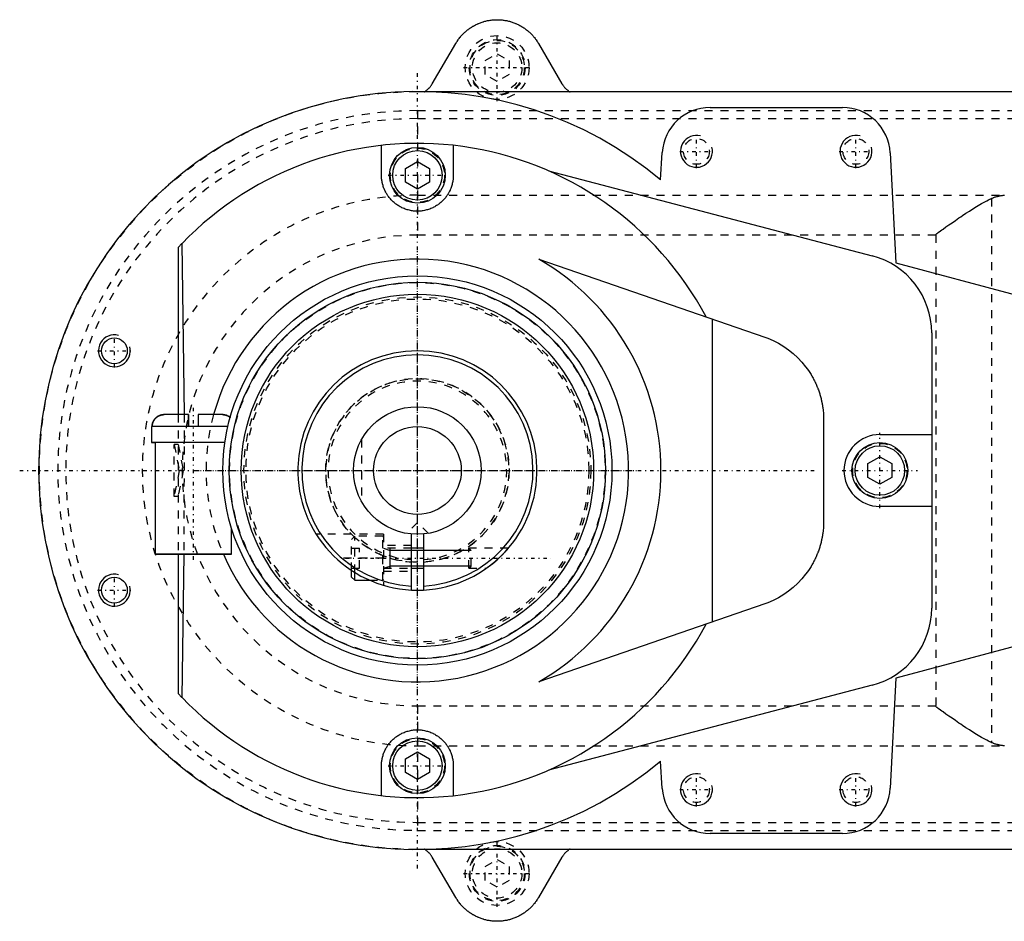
# Model space of a CAD drawing. Extents: x -400 to 147, y -88 to 88.
# Tile 1 of 6: x -400 to -276, y -56 to 56. Entities that reach past the tile are written whole.
import ezdxf

# ---------------------------------------------------------------- set-up
doc = ezdxf.new("R2010")
doc.units = 0
doc.linetypes.add('CENTER', pattern=[1.5, 0.45, -0.5, 0.05, -0.5])
doc.linetypes.add('DASHED', pattern=[2, 1, -1])
for name, color, linetype in [('AM_0', 7, 'CONTINUOUS'), ('AM_10', 7, 'CONTINUOUS'), ('AM_3', 7, 'DASHED'), ('AM_7', 7, 'CENTER')]:
    doc.layers.add(name, color=color, linetype=linetype)

msp = doc.modelspace()

# ---------------------------------------------------------------- linework, layer by layer
at = {"layer": 'AM_0', "color": 7, "linetype": 'CONTINUOUS'}
for p, q in [((-348.13, 48.48), (-345.18, 53.53)), ((-334.82, 53.53), (-331.87, 48.48)), ((-350, 47.5), (-175, 47.5)), ((-313.3, 45.5), (-296.7, 45.5)), ((-354.5, 37), (-354.5, 40.75)), ((-345.5, 40.75), (-345.5, 37)), ((-319.5, 36.41), (-319.29, 39.87)), ((-290.71, 39.81), (-290, 26.02)), ((-351.5, 37.87), (-350, 38.73)), ((-350, 38.73), (-348.5, 37.87)), ((-351.5, 36.13), (-351.5, 37.87)), ((-348.5, 37.87), (-348.5, 36.13)), ((-333.56, 37.56), (-292.97, 26.92)), ((-350, 35.27), (-351.5, 36.13)), ((-348.5, 36.13), (-350, 35.27)), ((-380, 27.95), (-379.52, 28.46)), ((-379.52, 28.46), (-379.26, 7)), ((-380, 27.95), (-380, 7)), ((-334.76, 26.48), (-306.43, 16.7)), ((-290, 26.02), (-275, 22)), ((-313, -18.97), (-313, 18.97)), ((-285.5, 17.25), (-285.5, -17.25)), ((-378.7, 7), (-381.74, 7)), ((-378.7, 7), (-378.7, 5.5)), ((-378.7, 5.5), (-378.7, 7)), ((-377.5, 7), (-377.5, 5.5)), ((-374.46, 7), (-377.5, 7)), ((-377.5, 7), (-377.5, 5.5)), ((-299.05, 6.35), (-299.05, -6.35)), ((-383.35, 5.5), (-383.35, 3.5)), ((-373.77, 5.5), (-383.35, 5.5)), ((-292, 4.5), (-285.5, 4.5)), ((-374.15, 3.5), (-383.35, 3.5)), ((-383.35, 3.5), (-382.9, 3.5)), ((-382.9, 3.5), (-382.9, -10.5)), ((-293.5, 0.87), (-292, 1.73)), ((-292, 1.73), (-290.5, 0.87)), ((-293.5, -0.87), (-293.5, 0.87)), ((-290.5, 0.87), (-290.5, -0.87)), ((-292, -1.73), (-293.5, -0.87)), ((-290.5, -0.87), (-292, -1.73)), ((-285.5, -4.5), (-292, -4.5)), ((-373.3, -10.5), (-373.3, -7.24)), ((-350.75, -14.98), (-350.75, -7.96)), ((-349.25, -7.96), (-349.25, -14.98)), ((-349.25, -9.75), (-350.75, -9.75)), ((-373.3, -10.5), (-382.9, -10.5)), ((-382.9, -10.5), (-374.33, -10.5)), ((-380, -10.5), (-380, -27.95)), ((-379.28, -10.5), (-379.52, -28.46)), ((-350.75, -12.25), (-349.25, -12.25)), ((-358.25, -13.35), (-358.25, -12.53)), ((-358.25, -13.35), (-357.85, -13.75)), ((-357.85, -13.75), (-357.85, -12.78)), ((-357.85, -13.75), (-355.99, -13.75)), ((-306.43, -16.7), (-334.76, -26.48)), ((-275, -22), (-290, -26.02)), ((-292.97, -26.92), (-333.56, -37.56)), ((-290, -26.02), (-290.71, -39.81)), ((-379.52, -28.46), (-380, -27.95)), ((-351.5, -36.13), (-350, -35.27)), ((-350, -35.27), (-348.5, -36.13)), ((-354.5, -40.75), (-354.5, -37)), ((-351.5, -37.87), (-351.5, -36.13)), ((-348.5, -36.13), (-348.5, -37.87)), ((-345.5, -37), (-345.5, -40.75)), ((-319.29, -39.87), (-319.5, -36.41)), ((-350, -38.73), (-351.5, -37.87)), ((-348.5, -37.87), (-350, -38.73)), ((-296.7, -45.5), (-313.3, -45.5)), ((-175, -47.5), (-350, -47.5)), ((-345.18, -53.53), (-348.13, -48.48)), ((-331.87, -48.48), (-334.82, -53.53))]:
    msp.add_line(p, q, dxfattribs=at)
for points in [[(-345.18, 53.53, 0), (-345.15, 53.58, 0), (-345.09, 53.68, 0), (-345.03, 53.78, 0), (-344.99, 53.82, 0), (-344.96, 53.87, 0), (-344.9, 53.97, 0), (-344.83, 54.06, 0), (-344.76, 54.15, 0), (-344.69, 54.25, 0), (-344.61, 54.33, 0), (-344.58, 54.38, 0), (-344.54, 54.42, 0), (-344.46, 54.51, 0), (-344.39, 54.6, 0), (-344.31, 54.68, 0), (-344.22, 54.76, 0), (-344.14, 54.84, 0), (-344.1, 54.88, 0), (-344.06, 54.92, 0), (-343.97, 55, 0), (-343.88, 55.07, 0), (-343.84, 55.11, 0), (-343.79, 55.15, 0), (-343.7, 55.22, 0), (-343.61, 55.29, 0), (-343.57, 55.33, 0), (-343.52, 55.36, 0), (-343.42, 55.43, 0), (-343.33, 55.49, 0), (-343.23, 55.56, 0), (-343.13, 55.62, 0), (-343.03, 55.68, 0), (-342.98, 55.7, 0), (-342.93, 55.73, 0), (-342.83, 55.79, 0), (-342.73, 55.84, 0), (-342.63, 55.89, 0), (-342.52, 55.94, 0), (-342.42, 55.99, 0), (-342.36, 56.01, 0), (-342.31, 56.04, 0), (-342.2, 56.08, 0), (-342.1, 56.12, 0), (-341.99, 56.16, 0), (-341.88, 56.2, 0), (-341.77, 56.23, 0), (-341.71, 56.25, 0), (-341.66, 56.27, 0), (-341.54, 56.3, 0), (-341.43, 56.33, 0), (-341.32, 56.35, 0), (-341.21, 56.38, 0), (-341.09, 56.4, 0), (-341.04, 56.41, 0), (-340.98, 56.42, 0), (-340.86, 56.44, 0), (-340.75, 56.45, 0), (-340.64, 56.47, 0), (-340.52, 56.48, 0), (-340.4, 56.49, 0), (-340.35, 56.49, 0), (-340.29, 56.49, 0), (-340.17, 56.5, 0), (-340.06, 56.5, 0), (-340, 56.5, 0), (-339.94, 56.5, 0), (-339.83, 56.5, 0), (-339.71, 56.49, 0), (-339.65, 56.49, 0), (-339.6, 56.49, 0), (-339.48, 56.48, 0), (-339.36, 56.47, 0), (-339.25, 56.45, 0), (-339.14, 56.44, 0), (-339.02, 56.42, 0), (-338.96, 56.41, 0), (-338.91, 56.4, 0), (-338.79, 56.38, 0), (-338.68, 56.35, 0), (-338.57, 56.33, 0), (-338.46, 56.3, 0), (-338.34, 56.27, 0), (-338.29, 56.25, 0), (-338.23, 56.23, 0), (-338.12, 56.2, 0), (-338.01, 56.16, 0), (-337.9, 56.12, 0), (-337.8, 56.08, 0), (-337.69, 56.04, 0), (-337.64, 56.01, 0), (-337.58, 55.99, 0), (-337.48, 55.94, 0), (-337.37, 55.89, 0), (-337.27, 55.84, 0), (-337.17, 55.79, 0), (-337.07, 55.73, 0), (-337.02, 55.7, 0), (-336.97, 55.68, 0), (-336.87, 55.62, 0), (-336.77, 55.56, 0), (-336.67, 55.49, 0), (-336.58, 55.43, 0), (-336.48, 55.36, 0), (-336.43, 55.33, 0), (-336.39, 55.29, 0), (-336.3, 55.22, 0), (-336.21, 55.15, 0), (-336.16, 55.11, 0), (-336.12, 55.07, 0), (-336.03, 55, 0), (-335.94, 54.92, 0), (-335.9, 54.88, 0), (-335.86, 54.84, 0), (-335.78, 54.76, 0), (-335.69, 54.68, 0), (-335.61, 54.6, 0), (-335.54, 54.51, 0), (-335.46, 54.42, 0), (-335.42, 54.38, 0), (-335.39, 54.33, 0), (-335.31, 54.25, 0), (-335.24, 54.15, 0), (-335.17, 54.06, 0), (-335.1, 53.97, 0), (-335.04, 53.87, 0), (-335.01, 53.82, 0), (-334.97, 53.78, 0), (-334.91, 53.68, 0), (-334.85, 53.58, 0), (-334.82, 53.53, 0)], [(-349.06, 47.5, 0), (-349.03, 47.52, 0), (-348.97, 47.56, 0), (-348.91, 47.61, 0), (-348.88, 47.63, 0), (-348.85, 47.66, 0), (-348.79, 47.7, 0), (-348.73, 47.75, 0), (-348.67, 47.81, 0), (-348.62, 47.86, 0), (-348.57, 47.91, 0), (-348.54, 47.94, 0), (-348.51, 47.97, 0), (-348.46, 48.02, 0), (-348.41, 48.08, 0), (-348.37, 48.14, 0), (-348.32, 48.2, 0), (-348.28, 48.26, 0), (-348.25, 48.29, 0), (-348.23, 48.32, 0), (-348.19, 48.39, 0), (-348.15, 48.45, 0), (-348.13, 48.48, 0)], [(-331.87, 48.48, 0), (-331.85, 48.45, 0), (-331.81, 48.39, 0), (-331.77, 48.32, 0), (-331.75, 48.29, 0), (-331.72, 48.26, 0), (-331.68, 48.2, 0), (-331.63, 48.14, 0), (-331.59, 48.08, 0), (-331.54, 48.02, 0), (-331.49, 47.97, 0), (-331.46, 47.94, 0), (-331.43, 47.91, 0), (-331.38, 47.86, 0), (-331.33, 47.81, 0), (-331.27, 47.75, 0), (-331.21, 47.7, 0), (-331.15, 47.66, 0), (-331.12, 47.63, 0), (-331.09, 47.61, 0), (-331.03, 47.56, 0), (-330.97, 47.52, 0), (-330.94, 47.5, 0)], [(-345.5, 37, 0), (-345.5, 36.94, 0), (-345.5, 36.81, 0), (-345.51, 36.69, 0), (-345.52, 36.63, 0), (-345.52, 36.57, 0), (-345.53, 36.45, 0), (-345.55, 36.33, 0), (-345.57, 36.21, 0), (-345.59, 36.09, 0), (-345.62, 35.96, 0), (-345.64, 35.9, 0), (-345.65, 35.84, 0), (-345.69, 35.72, 0), (-345.72, 35.6, 0), (-345.77, 35.48, 0), (-345.81, 35.36, 0), (-345.86, 35.24, 0), (-345.89, 35.18, 0), (-345.91, 35.12, 0), (-345.97, 35, 0), (-346.03, 34.89, 0), (-346.06, 34.83, 0), (-346.09, 34.77, 0), (-346.16, 34.66, 0), (-346.23, 34.55, 0), (-346.26, 34.49, 0), (-346.3, 34.44, 0), (-346.37, 34.33, 0), (-346.45, 34.23, 0), (-346.53, 34.13, 0), (-346.62, 34.03, 0), (-346.71, 33.93, 0), (-346.75, 33.89, 0), (-346.79, 33.84, 0), (-346.89, 33.75, 0), (-346.98, 33.66, 0), (-347.07, 33.58, 0), (-347.17, 33.5, 0), (-347.27, 33.42, 0), (-347.32, 33.38, 0), (-347.38, 33.34, 0), (-347.49, 33.27, 0), (-347.6, 33.2, 0), (-347.71, 33.13, 0), (-347.83, 33.06, 0), (-347.95, 32.99, 0), (-348.01, 32.96, 0), (-348.07, 32.93, 0), (-348.2, 32.88, 0), (-348.33, 32.82, 0), (-348.45, 32.77, 0), (-348.59, 32.73, 0), (-348.72, 32.69, 0), (-348.78, 32.67, 0), (-348.85, 32.65, 0), (-348.99, 32.62, 0), (-349.12, 32.59, 0), (-349.26, 32.56, 0), (-349.39, 32.54, 0), (-349.53, 32.52, 0), (-349.6, 32.52, 0), (-349.67, 32.51, 0), (-349.8, 32.5, 0), (-349.93, 32.5, 0), (-350, 32.5, 0), (-350.07, 32.5, 0), (-350.2, 32.5, 0), (-350.33, 32.51, 0), (-350.4, 32.52, 0), (-350.47, 32.52, 0), (-350.61, 32.54, 0), (-350.74, 32.56, 0), (-350.88, 32.59, 0), (-351.01, 32.62, 0), (-351.15, 32.65, 0), (-351.22, 32.67, 0), (-351.28, 32.69, 0), (-351.41, 32.73, 0), (-351.55, 32.77, 0), (-351.67, 32.82, 0), (-351.8, 32.88, 0), (-351.93, 32.93, 0), (-351.99, 32.96, 0), (-352.05, 32.99, 0), (-352.17, 33.06, 0), (-352.29, 33.13, 0), (-352.4, 33.2, 0), (-352.51, 33.27, 0), (-352.62, 33.34, 0), (-352.68, 33.38, 0), (-352.73, 33.42, 0), (-352.83, 33.5, 0), (-352.93, 33.58, 0), (-353.02, 33.66, 0), (-353.11, 33.75, 0), (-353.21, 33.84, 0), (-353.25, 33.89, 0), (-353.29, 33.93, 0), (-353.38, 34.03, 0), (-353.47, 34.13, 0), (-353.55, 34.23, 0), (-353.63, 34.33, 0), (-353.7, 34.44, 0), (-353.74, 34.49, 0), (-353.77, 34.55, 0), (-353.84, 34.66, 0), (-353.91, 34.77, 0), (-353.94, 34.83, 0), (-353.97, 34.89, 0), (-354.03, 35, 0), (-354.09, 35.12, 0), (-354.11, 35.18, 0), (-354.14, 35.24, 0), (-354.19, 35.36, 0), (-354.23, 35.48, 0), (-354.28, 35.6, 0), (-354.31, 35.72, 0), (-354.35, 35.84, 0), (-354.36, 35.9, 0), (-354.38, 35.96, 0), (-354.41, 36.09, 0), (-354.43, 36.21, 0), (-354.45, 36.33, 0), (-354.47, 36.45, 0), (-354.48, 36.57, 0), (-354.48, 36.63, 0), (-354.49, 36.69, 0), (-354.5, 36.81, 0), (-354.5, 36.94, 0), (-354.5, 37, 0)], [(-306.43, 16.7, 0), (-306.07, 16.57, 0), (-305.38, 16.28, 0), (-304.71, 15.94, 0), (-304.38, 15.75, 0), (-304.06, 15.55, 0), (-303.44, 15.12, 0), (-302.86, 14.65, 0), (-302.3, 14.14, 0), (-301.79, 13.59, 0), (-301.31, 13.01, 0), (-301.08, 12.71, 0), (-300.87, 12.4, 0), (-300.63, 12.02, 0), (-300.57, 11.92, 0), (-300.51, 11.81, 0), (-300.48, 11.75, 0), (-300.45, 11.7, 0), (-300.38, 11.59, 0), (-300.33, 11.48, 0), (-300.27, 11.37, 0), (-300.21, 11.25, 0), (-300.15, 11.14, 0), (-300.13, 11.09, 0), (-300.1, 11.03, 0), (-300.05, 10.92, 0), (-300, 10.8, 0), (-299.94, 10.69, 0), (-299.9, 10.57, 0), (-299.85, 10.45, 0), (-299.82, 10.4, 0), (-299.8, 10.34, 0), (-299.76, 10.22, 0), (-299.71, 10.1, 0), (-299.67, 9.98, 0), (-299.63, 9.87, 0), (-299.59, 9.75, 0), (-299.57, 9.69, 0), (-299.55, 9.63, 0), (-299.51, 9.51, 0), (-299.48, 9.39, 0), (-299.45, 9.27, 0), (-299.41, 9.14, 0), (-299.38, 9.02, 0), (-299.37, 8.96, 0), (-299.35, 8.9, 0), (-299.32, 8.78, 0), (-299.3, 8.66, 0), (-299.28, 8.59, 0), (-299.27, 8.53, 0), (-299.25, 8.41, 0), (-299.22, 8.29, 0), (-299.21, 8.22, 0), (-299.2, 8.16, 0), (-299.18, 8.04, 0), (-299.16, 7.91, 0), (-299.15, 7.79, 0), (-299.13, 7.67, 0), (-299.11, 7.54, 0), (-299.11, 7.48, 0), (-299.1, 7.42, 0), (-299.09, 7.29, 0), (-299.08, 7.17, 0), (-299.07, 7.04, 0), (-299.06, 6.91, 0), (-299.06, 6.79, 0), (-299.06, 6.73, 0), (-299.05, 6.66, 0), (-299.05, 6.54, 0), (-299.05, 6.41, 0), (-299.05, 6.35, 0)], [(-381.74, 7, 0), (-381.75, 7, 0), (-381.77, 7, 0), (-381.79, 7, 0), (-381.8, 7, 0), (-381.81, 7, 0), (-381.84, 7, 0), (-381.86, 7, 0), (-381.88, 6.99, 0), (-381.9, 6.99, 0), (-381.92, 6.99, 0), (-381.94, 6.99, 0), (-381.95, 6.99, 0), (-381.97, 6.98, 0), (-381.99, 6.98, 0), (-382.01, 6.98, 0), (-382.04, 6.97, 0), (-382.06, 6.97, 0), (-382.07, 6.97, 0), (-382.08, 6.96, 0), (-382.1, 6.96, 0), (-382.12, 6.95, 0), (-382.14, 6.95, 0), (-382.15, 6.95, 0), (-382.17, 6.94, 0), (-382.19, 6.93, 0), (-382.2, 6.93, 0), (-382.21, 6.93, 0), (-382.23, 6.92, 0), (-382.25, 6.91, 0), (-382.27, 6.91, 0), (-382.29, 6.9, 0), (-382.31, 6.89, 0), (-382.32, 6.89, 0), (-382.33, 6.88, 0), (-382.35, 6.88, 0), (-382.37, 6.87, 0), (-382.39, 6.86, 0), (-382.41, 6.85, 0), (-382.43, 6.84, 0), (-382.44, 6.84, 0), (-382.45, 6.83, 0), (-382.47, 6.82, 0), (-382.49, 6.81, 0), (-382.51, 6.8, 0), (-382.53, 6.79, 0), (-382.55, 6.78, 0), (-382.56, 6.77, 0), (-382.57, 6.76, 0), (-382.59, 6.75, 0), (-382.6, 6.74, 0), (-382.62, 6.73, 0), (-382.64, 6.71, 0), (-382.66, 6.7, 0), (-382.67, 6.69, 0), (-382.68, 6.69, 0), (-382.7, 6.67, 0), (-382.71, 6.66, 0), (-382.73, 6.65, 0), (-382.75, 6.63, 0), (-382.76, 6.62, 0), (-382.77, 6.61, 0), (-382.78, 6.6, 0), (-382.8, 6.59, 0), (-382.81, 6.57, 0), (-382.82, 6.57, 0), (-382.83, 6.56, 0), (-382.84, 6.54, 0), (-382.86, 6.53, 0), (-382.86, 6.52, 0), (-382.87, 6.51, 0), (-382.89, 6.5, 0), (-382.9, 6.48, 0), (-382.91, 6.47, 0), (-382.93, 6.45, 0), (-382.94, 6.43, 0), (-382.95, 6.42, 0), (-382.96, 6.41, 0), (-382.97, 6.4, 0), (-382.98, 6.38, 0), (-383, 6.36, 0), (-383.01, 6.34, 0), (-383.02, 6.32, 0), (-383.03, 6.31, 0), (-383.04, 6.3, 0), (-383.05, 6.28, 0), (-383.06, 6.26, 0), (-383.07, 6.24, 0), (-383.08, 6.23, 0), (-383.09, 6.21, 0), (-383.1, 6.2, 0), (-383.1, 6.19, 0), (-383.11, 6.17, 0), (-383.12, 6.15, 0), (-383.13, 6.13, 0), (-383.14, 6.11, 0), (-383.15, 6.09, 0), (-383.15, 6.08, 0), (-383.16, 6.07, 0), (-383.17, 6.05, 0), (-383.17, 6.03, 0), (-383.18, 6.01, 0), (-383.19, 5.99, 0), (-383.2, 5.97, 0), (-383.2, 5.96, 0), (-383.2, 5.95, 0), (-383.21, 5.93, 0), (-383.22, 5.91, 0), (-383.22, 5.89, 0), (-383.22, 5.88, 0), (-383.23, 5.86, 0), (-383.23, 5.84, 0), (-383.24, 5.83, 0), (-383.24, 5.82, 0), (-383.24, 5.8, 0), (-383.25, 5.77, 0), (-383.25, 5.75, 0), (-383.25, 5.73, 0), (-383.26, 5.71, 0), (-383.26, 5.7, 0), (-383.26, 5.68, 0), (-383.26, 5.66, 0), (-383.27, 5.64, 0), (-383.27, 5.62, 0), (-383.27, 5.6, 0), (-383.27, 5.57, 0), (-383.27, 5.56, 0), (-383.27, 5.55, 0), (-383.27, 5.53, 0), (-383.27, 5.51, 0), (-383.27, 5.5, 0)], [(-383.27, 5.5, 0), (-383.27, 5.51, 0), (-383.27, 5.53, 0), (-383.27, 5.55, 0), (-383.27, 5.56, 0), (-383.27, 5.57, 0), (-383.27, 5.6, 0), (-383.27, 5.62, 0), (-383.27, 5.64, 0), (-383.26, 5.66, 0), (-383.26, 5.68, 0), (-383.26, 5.7, 0), (-383.26, 5.71, 0), (-383.25, 5.73, 0), (-383.25, 5.75, 0), (-383.25, 5.77, 0), (-383.24, 5.8, 0), (-383.24, 5.82, 0), (-383.24, 5.83, 0), (-383.23, 5.84, 0), (-383.23, 5.86, 0), (-383.22, 5.88, 0), (-383.22, 5.89, 0), (-383.22, 5.91, 0), (-383.21, 5.93, 0), (-383.2, 5.95, 0), (-383.2, 5.96, 0), (-383.2, 5.97, 0), (-383.19, 5.99, 0), (-383.18, 6.01, 0), (-383.17, 6.03, 0), (-383.17, 6.05, 0), (-383.16, 6.07, 0), (-383.15, 6.08, 0), (-383.15, 6.09, 0), (-383.14, 6.11, 0), (-383.13, 6.13, 0), (-383.12, 6.15, 0), (-383.11, 6.17, 0), (-383.1, 6.19, 0), (-383.1, 6.2, 0), (-383.09, 6.21, 0), (-383.08, 6.23, 0), (-383.07, 6.24, 0), (-383.06, 6.26, 0), (-383.05, 6.28, 0), (-383.04, 6.3, 0), (-383.03, 6.31, 0), (-383.02, 6.32, 0), (-383.01, 6.34, 0), (-383, 6.36, 0), (-382.98, 6.38, 0), (-382.97, 6.4, 0), (-382.96, 6.41, 0), (-382.95, 6.42, 0), (-382.94, 6.43, 0), (-382.93, 6.45, 0), (-382.91, 6.47, 0), (-382.9, 6.48, 0), (-382.89, 6.5, 0), (-382.87, 6.51, 0), (-382.86, 6.52, 0), (-382.86, 6.53, 0), (-382.84, 6.54, 0), (-382.83, 6.56, 0), (-382.82, 6.57, 0), (-382.81, 6.57, 0), (-382.8, 6.59, 0), (-382.78, 6.6, 0), (-382.77, 6.61, 0), (-382.76, 6.62, 0), (-382.75, 6.63, 0), (-382.73, 6.65, 0), (-382.71, 6.66, 0), (-382.7, 6.67, 0), (-382.68, 6.69, 0), (-382.67, 6.69, 0), (-382.66, 6.7, 0), (-382.64, 6.71, 0), (-382.62, 6.73, 0), (-382.6, 6.74, 0), (-382.59, 6.75, 0), (-382.57, 6.76, 0), (-382.56, 6.77, 0), (-382.55, 6.78, 0), (-382.53, 6.79, 0), (-382.51, 6.8, 0), (-382.49, 6.81, 0), (-382.47, 6.82, 0), (-382.45, 6.83, 0), (-382.44, 6.84, 0), (-382.43, 6.84, 0), (-382.41, 6.85, 0), (-382.39, 6.86, 0), (-382.37, 6.87, 0), (-382.35, 6.88, 0), (-382.33, 6.88, 0), (-382.32, 6.89, 0), (-382.31, 6.89, 0), (-382.29, 6.9, 0), (-382.27, 6.91, 0), (-382.25, 6.91, 0), (-382.23, 6.92, 0), (-382.21, 6.93, 0), (-382.2, 6.93, 0), (-382.19, 6.93, 0), (-382.17, 6.94, 0), (-382.15, 6.95, 0), (-382.14, 6.95, 0), (-382.12, 6.95, 0), (-382.1, 6.96, 0), (-382.08, 6.96, 0), (-382.07, 6.97, 0), (-382.06, 6.97, 0), (-382.04, 6.97, 0), (-382.01, 6.98, 0), (-381.99, 6.98, 0), (-381.97, 6.98, 0), (-381.95, 6.99, 0), (-381.94, 6.99, 0), (-381.92, 6.99, 0), (-381.9, 6.99, 0), (-381.88, 6.99, 0), (-381.86, 7, 0), (-381.84, 7, 0), (-381.81, 7, 0), (-381.8, 7, 0), (-381.79, 7, 0), (-381.77, 7, 0), (-381.75, 7, 0), (-381.74, 7, 0)], [(-374.46, 7, 0), (-374.43, 7, 0), (-374.37, 7, 0), (-374.32, 6.99, 0), (-374.29, 6.99, 0), (-374.26, 6.99, 0), (-374.2, 6.98, 0), (-374.14, 6.97, 0), (-374.08, 6.95, 0), (-374.02, 6.94, 0), (-373.96, 6.92, 0), (-373.94, 6.91, 0), (-373.91, 6.9, 0), (-373.86, 6.88, 0), (-373.8, 6.86, 0), (-373.75, 6.83, 0), (-373.7, 6.8, 0), (-373.65, 6.77, 0), (-373.62, 6.76, 0), (-373.6, 6.74, 0), (-373.55, 6.71, 0), (-373.5, 6.67, 0), (-373.48, 6.65, 0)], [(-373.48, 6.65, 0), (-373.5, 6.67, 0), (-373.55, 6.71, 0), (-373.6, 6.74, 0), (-373.62, 6.76, 0), (-373.65, 6.77, 0), (-373.7, 6.8, 0), (-373.75, 6.83, 0), (-373.8, 6.86, 0), (-373.86, 6.88, 0), (-373.91, 6.9, 0), (-373.94, 6.91, 0), (-373.96, 6.92, 0), (-374.02, 6.94, 0), (-374.08, 6.95, 0), (-374.14, 6.97, 0), (-374.2, 6.98, 0), (-374.26, 6.99, 0), (-374.29, 6.99, 0), (-374.32, 6.99, 0), (-374.37, 7, 0), (-374.43, 7, 0), (-374.46, 7, 0)], [(-299.05, -6.35, 0), (-299.05, -6.41, 0), (-299.05, -6.54, 0), (-299.05, -6.66, 0), (-299.06, -6.73, 0), (-299.06, -6.79, 0), (-299.06, -6.91, 0), (-299.07, -7.04, 0), (-299.08, -7.17, 0), (-299.09, -7.29, 0), (-299.1, -7.42, 0), (-299.11, -7.48, 0), (-299.11, -7.54, 0), (-299.13, -7.67, 0), (-299.15, -7.79, 0), (-299.16, -7.91, 0), (-299.18, -8.04, 0), (-299.2, -8.16, 0), (-299.21, -8.22, 0), (-299.22, -8.29, 0), (-299.25, -8.41, 0), (-299.27, -8.53, 0), (-299.28, -8.59, 0), (-299.3, -8.66, 0), (-299.32, -8.78, 0), (-299.35, -8.9, 0), (-299.37, -8.96, 0), (-299.38, -9.02, 0), (-299.41, -9.14, 0), (-299.45, -9.27, 0), (-299.48, -9.39, 0), (-299.51, -9.51, 0), (-299.55, -9.63, 0), (-299.57, -9.69, 0), (-299.59, -9.75, 0), (-299.63, -9.87, 0), (-299.67, -9.98, 0), (-299.71, -10.1, 0), (-299.76, -10.22, 0), (-299.8, -10.34, 0), (-299.82, -10.4, 0), (-299.85, -10.45, 0), (-299.9, -10.57, 0), (-299.94, -10.69, 0), (-300, -10.8, 0), (-300.05, -10.92, 0), (-300.1, -11.03, 0), (-300.13, -11.09, 0), (-300.15, -11.14, 0), (-300.21, -11.25, 0), (-300.27, -11.37, 0), (-300.33, -11.48, 0), (-300.38, -11.59, 0), (-300.45, -11.7, 0), (-300.48, -11.75, 0), (-300.51, -11.81, 0), (-300.57, -11.92, 0), (-300.63, -12.02, 0), (-300.87, -12.4, 0), (-301.08, -12.71, 0), (-301.31, -13.01, 0), (-301.79, -13.59, 0), (-302.3, -14.14, 0), (-302.86, -14.65, 0), (-303.44, -15.12, 0), (-304.06, -15.55, 0), (-304.38, -15.75, 0), (-304.71, -15.94, 0), (-305.38, -16.28, 0), (-306.07, -16.57, 0), (-306.43, -16.7, 0)], [(-338.6, -9.75, 0), (-338.6, -9.75, 0), (-338.6, -9.75, 0), (-338.61, -9.75, 0), (-338.61, -9.76, 0), (-338.61, -9.76, 0), (-338.61, -9.77, 0), (-338.62, -9.77, 0), (-338.63, -9.78, 0), (-338.64, -9.79, 0), (-338.65, -9.81, 0), (-338.66, -9.81, 0), (-338.66, -9.82, 0), (-338.68, -9.84, 0), (-338.69, -9.85, 0), (-338.71, -9.87, 0), (-338.72, -9.89, 0), (-338.74, -9.91, 0), (-338.75, -9.92, 0), (-338.76, -9.93, 0), (-338.78, -9.95, 0), (-338.8, -9.98, 0), (-338.81, -9.99, 0), (-338.82, -10, 0), (-338.84, -10.02, 0), (-338.86, -10.05, 0), (-338.87, -10.06, 0), (-338.89, -10.07, 0), (-338.91, -10.1, 0), (-338.93, -10.13, 0), (-338.96, -10.15, 0), (-338.98, -10.18, 0), (-339.01, -10.21, 0), (-339.02, -10.22, 0), (-339.04, -10.24, 0), (-339.06, -10.27, 0), (-339.09, -10.3, 0), (-339.12, -10.33, 0), (-339.15, -10.36, 0), (-339.18, -10.39, 0), (-339.19, -10.4, 0), (-339.21, -10.42, 0), (-339.24, -10.45, 0), (-339.27, -10.48, 0), (-339.3, -10.51, 0), (-339.33, -10.55, 0), (-339.36, -10.58, 0), (-339.38, -10.59, 0), (-339.4, -10.61, 0), (-339.43, -10.64, 0), (-339.46, -10.67, 0), (-339.49, -10.71, 0), (-339.53, -10.74, 0), (-339.56, -10.77, 0), (-339.58, -10.79, 0), (-339.59, -10.8, 0), (-339.63, -10.83, 0), (-339.66, -10.87, 0), (-339.69, -10.9, 0), (-339.73, -10.93, 0), (-339.76, -10.96, 0), (-339.77, -10.97, 0), (-339.79, -10.99, 0), (-339.82, -11.02, 0), (-339.85, -11.05, 0), (-339.87, -11.06, 0), (-339.89, -11.08, 0), (-339.92, -11.11, 0), (-339.95, -11.14, 0), (-339.97, -11.15, 0), (-339.99, -11.17, 0), (-340.02, -11.2, 0), (-340.06, -11.23, 0), (-340.09, -11.26, 0), (-340.13, -11.29, 0), (-340.16, -11.32, 0), (-340.18, -11.34, 0), (-340.2, -11.35, 0), (-340.23, -11.38, 0), (-340.26, -11.41, 0), (-340.3, -11.44, 0), (-340.33, -11.47, 0), (-340.37, -11.5, 0), (-340.39, -11.51, 0), (-340.4, -11.53, 0), (-340.44, -11.56, 0), (-340.47, -11.59, 0), (-340.51, -11.61, 0), (-340.54, -11.64, 0), (-340.58, -11.67, 0), (-340.59, -11.68, 0), (-340.61, -11.7, 0), (-340.64, -11.72, 0), (-340.68, -11.75, 0), (-340.71, -11.78, 0), (-340.74, -11.8, 0), (-340.77, -11.83, 0), (-340.79, -11.84, 0), (-340.8, -11.85, 0), (-340.83, -11.87, 0), (-340.86, -11.9, 0), (-340.89, -11.92, 0), (-340.92, -11.94, 0), (-340.95, -11.96, 0), (-340.97, -11.97, 0), (-340.98, -11.98, 0), (-341.01, -12.01, 0), (-341.04, -12.03, 0), (-341.05, -12.04, 0), (-341.06, -12.05, 0), (-341.09, -12.07, 0), (-341.12, -12.09, 0), (-341.13, -12.1, 0), (-341.14, -12.1, 0), (-341.17, -12.12, 0), (-341.19, -12.14, 0), (-341.21, -12.16, 0), (-341.23, -12.17, 0), (-341.25, -12.18, 0), (-341.26, -12.19, 0), (-341.27, -12.2, 0), (-341.28, -12.21, 0), (-341.3, -12.22, 0), (-341.31, -12.23, 0), (-341.32, -12.23, 0), (-341.33, -12.24, 0), (-341.33, -12.24, 0), (-341.34, -12.25, 0), (-341.34, -12.25, 0), (-341.34, -12.25, 0), (-341.34, -12.25, 0)], [(-354.5, -37, 0), (-354.5, -36.94, 0), (-354.5, -36.81, 0), (-354.49, -36.69, 0), (-354.48, -36.63, 0), (-354.48, -36.57, 0), (-354.47, -36.45, 0), (-354.45, -36.33, 0), (-354.43, -36.21, 0), (-354.41, -36.09, 0), (-354.38, -35.96, 0), (-354.36, -35.9, 0), (-354.35, -35.84, 0), (-354.31, -35.72, 0), (-354.28, -35.6, 0), (-354.23, -35.48, 0), (-354.19, -35.36, 0), (-354.14, -35.24, 0), (-354.11, -35.18, 0), (-354.09, -35.12, 0), (-354.03, -35, 0), (-353.97, -34.89, 0), (-353.94, -34.83, 0), (-353.91, -34.77, 0), (-353.84, -34.66, 0), (-353.77, -34.55, 0), (-353.74, -34.49, 0), (-353.7, -34.44, 0), (-353.63, -34.33, 0), (-353.55, -34.23, 0), (-353.47, -34.13, 0), (-353.38, -34.03, 0), (-353.29, -33.93, 0), (-353.25, -33.89, 0), (-353.21, -33.84, 0), (-353.11, -33.75, 0), (-353.02, -33.66, 0), (-352.93, -33.58, 0), (-352.83, -33.5, 0), (-352.73, -33.42, 0), (-352.68, -33.38, 0), (-352.62, -33.34, 0), (-352.51, -33.27, 0), (-352.4, -33.2, 0), (-352.29, -33.13, 0), (-352.17, -33.06, 0), (-352.05, -32.99, 0), (-351.99, -32.96, 0), (-351.93, -32.93, 0), (-351.8, -32.88, 0), (-351.67, -32.82, 0), (-351.55, -32.77, 0), (-351.41, -32.73, 0), (-351.28, -32.69, 0), (-351.22, -32.67, 0), (-351.15, -32.65, 0), (-351.01, -32.62, 0), (-350.88, -32.59, 0), (-350.74, -32.56, 0), (-350.61, -32.54, 0), (-350.47, -32.52, 0), (-350.4, -32.52, 0), (-350.33, -32.51, 0), (-350.2, -32.5, 0), (-350.07, -32.5, 0), (-350, -32.5, 0), (-349.93, -32.5, 0), (-349.8, -32.5, 0), (-349.67, -32.51, 0), (-349.6, -32.52, 0), (-349.53, -32.52, 0), (-349.39, -32.54, 0), (-349.26, -32.56, 0), (-349.12, -32.59, 0), (-348.99, -32.62, 0), (-348.85, -32.65, 0), (-348.78, -32.67, 0), (-348.72, -32.69, 0), (-348.59, -32.73, 0), (-348.45, -32.77, 0), (-348.33, -32.82, 0), (-348.2, -32.88, 0), (-348.07, -32.93, 0), (-348.01, -32.96, 0), (-347.95, -32.99, 0), (-347.83, -33.06, 0), (-347.71, -33.13, 0), (-347.6, -33.2, 0), (-347.49, -33.27, 0), (-347.38, -33.34, 0), (-347.32, -33.38, 0), (-347.27, -33.42, 0), (-347.17, -33.5, 0), (-347.07, -33.58, 0), (-346.98, -33.66, 0), (-346.89, -33.75, 0), (-346.79, -33.84, 0), (-346.75, -33.89, 0), (-346.71, -33.93, 0), (-346.62, -34.03, 0), (-346.53, -34.13, 0), (-346.45, -34.23, 0), (-346.37, -34.33, 0), (-346.3, -34.44, 0), (-346.26, -34.49, 0), (-346.23, -34.55, 0), (-346.16, -34.66, 0), (-346.09, -34.77, 0), (-346.06, -34.83, 0), (-346.03, -34.89, 0), (-345.97, -35, 0), (-345.91, -35.12, 0), (-345.89, -35.18, 0), (-345.86, -35.24, 0), (-345.81, -35.36, 0), (-345.77, -35.48, 0), (-345.72, -35.6, 0), (-345.69, -35.72, 0), (-345.65, -35.84, 0), (-345.64, -35.9, 0), (-345.62, -35.96, 0), (-345.59, -36.09, 0), (-345.57, -36.21, 0), (-345.55, -36.33, 0), (-345.53, -36.45, 0), (-345.52, -36.57, 0), (-345.52, -36.63, 0), (-345.51, -36.69, 0), (-345.5, -36.81, 0), (-345.5, -36.94, 0), (-345.5, -37, 0)], [(-348.13, -48.48, 0), (-348.15, -48.45, 0), (-348.19, -48.39, 0), (-348.23, -48.32, 0), (-348.25, -48.29, 0), (-348.28, -48.26, 0), (-348.32, -48.2, 0), (-348.37, -48.14, 0), (-348.41, -48.08, 0), (-348.46, -48.02, 0), (-348.51, -47.97, 0), (-348.54, -47.94, 0), (-348.57, -47.91, 0), (-348.62, -47.86, 0), (-348.67, -47.81, 0), (-348.73, -47.75, 0), (-348.79, -47.7, 0), (-348.85, -47.66, 0), (-348.88, -47.63, 0), (-348.91, -47.61, 0), (-348.97, -47.56, 0), (-349.03, -47.52, 0), (-349.06, -47.5, 0)], [(-330.94, -47.5, 0), (-330.97, -47.52, 0), (-331.03, -47.56, 0), (-331.09, -47.61, 0), (-331.12, -47.63, 0), (-331.15, -47.66, 0), (-331.21, -47.7, 0), (-331.27, -47.75, 0), (-331.33, -47.81, 0), (-331.38, -47.86, 0), (-331.43, -47.91, 0), (-331.46, -47.94, 0), (-331.49, -47.97, 0), (-331.54, -48.02, 0), (-331.59, -48.08, 0), (-331.63, -48.14, 0), (-331.68, -48.2, 0), (-331.72, -48.26, 0), (-331.75, -48.29, 0), (-331.77, -48.32, 0), (-331.81, -48.39, 0), (-331.85, -48.45, 0), (-331.87, -48.48, 0)], [(-334.82, -53.53, 0), (-334.85, -53.58, 0), (-334.91, -53.68, 0), (-334.97, -53.78, 0), (-335.01, -53.82, 0), (-335.04, -53.87, 0), (-335.1, -53.97, 0), (-335.17, -54.06, 0), (-335.24, -54.15, 0), (-335.31, -54.25, 0), (-335.39, -54.33, 0), (-335.42, -54.38, 0), (-335.46, -54.42, 0), (-335.54, -54.51, 0), (-335.61, -54.6, 0), (-335.69, -54.68, 0), (-335.78, -54.76, 0), (-335.86, -54.84, 0), (-335.9, -54.88, 0), (-335.94, -54.92, 0), (-336.03, -55, 0), (-336.12, -55.07, 0), (-336.16, -55.11, 0), (-336.21, -55.15, 0), (-336.3, -55.22, 0), (-336.39, -55.29, 0), (-336.43, -55.33, 0), (-336.48, -55.36, 0), (-336.58, -55.43, 0), (-336.67, -55.49, 0), (-336.77, -55.56, 0), (-336.87, -55.62, 0), (-336.97, -55.68, 0), (-337.02, -55.7, 0), (-337.07, -55.73, 0), (-337.17, -55.79, 0), (-337.27, -55.84, 0), (-337.37, -55.89, 0), (-337.48, -55.94, 0), (-337.58, -55.99, 0), (-337.64, -56.01, 0), (-337.69, -56.04, 0), (-337.8, -56.08, 0), (-337.9, -56.12, 0), (-338.01, -56.16, 0), (-338.12, -56.2, 0), (-338.23, -56.23, 0), (-338.29, -56.25, 0), (-338.34, -56.27, 0), (-338.46, -56.3, 0), (-338.57, -56.33, 0), (-338.68, -56.35, 0), (-338.79, -56.38, 0), (-338.91, -56.4, 0), (-338.96, -56.41, 0), (-339.02, -56.42, 0), (-339.14, -56.44, 0), (-339.25, -56.45, 0), (-339.36, -56.47, 0), (-339.48, -56.48, 0), (-339.6, -56.49, 0), (-339.65, -56.49, 0), (-339.71, -56.49, 0), (-339.83, -56.5, 0), (-339.94, -56.5, 0), (-340, -56.5, 0), (-340.06, -56.5, 0), (-340.17, -56.5, 0), (-340.29, -56.49, 0), (-340.35, -56.49, 0), (-340.4, -56.49, 0), (-340.52, -56.48, 0), (-340.64, -56.47, 0), (-340.75, -56.45, 0), (-340.86, -56.44, 0), (-340.98, -56.42, 0), (-341.04, -56.41, 0), (-341.09, -56.4, 0), (-341.21, -56.38, 0), (-341.32, -56.35, 0), (-341.43, -56.33, 0), (-341.54, -56.3, 0), (-341.66, -56.27, 0), (-341.71, -56.25, 0), (-341.77, -56.23, 0), (-341.88, -56.2, 0), (-341.99, -56.16, 0), (-342.1, -56.12, 0), (-342.2, -56.08, 0), (-342.31, -56.04, 0), (-342.36, -56.01, 0), (-342.42, -55.99, 0), (-342.52, -55.94, 0), (-342.63, -55.89, 0), (-342.73, -55.84, 0), (-342.83, -55.79, 0), (-342.93, -55.73, 0), (-342.98, -55.7, 0), (-343.03, -55.68, 0), (-343.13, -55.62, 0), (-343.23, -55.56, 0), (-343.33, -55.49, 0), (-343.42, -55.43, 0), (-343.52, -55.36, 0), (-343.57, -55.33, 0), (-343.61, -55.29, 0), (-343.7, -55.22, 0), (-343.79, -55.15, 0), (-343.84, -55.11, 0), (-343.88, -55.07, 0), (-343.97, -55, 0), (-344.06, -54.92, 0), (-344.1, -54.88, 0), (-344.14, -54.84, 0), (-344.22, -54.76, 0), (-344.31, -54.68, 0), (-344.39, -54.6, 0), (-344.46, -54.51, 0), (-344.54, -54.42, 0), (-344.58, -54.38, 0), (-344.61, -54.33, 0), (-344.69, -54.25, 0), (-344.76, -54.15, 0), (-344.83, -54.06, 0), (-344.9, -53.97, 0), (-344.96, -53.87, 0), (-344.99, -53.82, 0), (-345.03, -53.78, 0), (-345.09, -53.68, 0), (-345.15, -53.58, 0), (-345.18, -53.53, 0)]]:
    msp.add_polyline3d(points, dxfattribs=at)
for centre, radius in [((-350, 37), 3.5), ((-350, 37), 3.1), ((-350, 0), 24.4), ((-350, 0), 23.6), ((-350, 0), 22.1), ((-388, 15), 1.62), ((-350, 0), 8), ((-350, 0), 5.5), ((-292, 0), 3.5), ((-292, 0), 3.1), ((-388, -15), 1.62), ((-350, -37), 3.5), ((-350, -37), 3.1)]:
    msp.add_circle(centre, radius, dxfattribs=at)
for centre, radius, start, end in [((-350, 0), 47.5, 50.051, 309.949), ((-313.3, 39.5), 6, 90, 176.4991), ((-296.7, 39.5), 6, 2.939, 90), ((-350, 0), 41, 27.9925, 136.0449), ((-350, 0), 26.5, 203.3425, 164.6835), ((-350, 0), 30.55, 299.9257, 60.0743), ((-295.5, 17.25), 10, 0, 75.318), ((-350, 0), 15, 272.866, 267.134), ((-350, 0), 14.5, 272.9649, 267.0351), ((-292, 0), 4.5, 90, 270), ((-350, 0), 15, 267.134, 272.866), ((-295.5, -17.25), 10, 284.682, 0), ((-350, 0), 41, 223.9551, 332.0075), ((-313.3, -39.5), 6, 183.5009, 270), ((-296.7, -39.5), 6, 270, 357.061)]:
    msp.add_arc(centre, radius, start, end, dxfattribs=at)
at = {"layer": 'AM_10', "color": 7, "linetype": 'CONTINUOUS'}
for p, q in [((-354.25, -9.75), (-353.4, -10.03)), ((-353.4, -12.25), (-353.4, -9.75)), ((-343.25, -10.03), (-353.4, -10.03)), ((-354.25, -12.25), (-353.4, -11.97)), ((-343.25, -11.97), (-353.4, -11.97))]:
    msp.add_line(p, q, dxfattribs=at)
for centre in [(-315, 40), (-295, 40), (-388, 15), (-388, -15), (-315, -40), (-295, -40)]:
    msp.add_arc(centre, 2, 75, 15, dxfattribs=at)
at = {"layer": 'AM_3', "color": 6, "linetype": 'DASHED'}
for p, q in [((-341.5, 51.37), (-340, 52.23)), ((-340, 52.23), (-338.5, 51.37)), ((-341.5, 49.63), (-341.5, 51.37)), ((-338.5, 51.37), (-338.5, 49.63)), ((-340, 48.77), (-341.5, 49.63)), ((-338.5, 49.63), (-340, 48.77)), ((-349.14, 47.45), (-350, 47.45)), ((-210, 47.45), (-330.86, 47.45)), ((-350, 45.1), (-350, 29.5)), ((-350, 45.1), (-215.03, 45.1)), ((-350, 44.1), (-216.02, 44.1)), ((-350, 34.5), (-276.39, 34.5)), ((-278, 34.1), (-278, -34.1)), ((-350, 29.53), (-285, 29.53)), ((-285, 29.53), (-285, -29.53)), ((-380, 7), (-380, -10.5)), ((-379.26, 7), (-379.28, -10.5)), ((-383.35, 5.5), (-383.27, 5.5)), ((-357, 3.87), (-357, -3.87)), ((-380.5, 3.25), (-379.87, 0)), ((-380, 3.25), (-380.5, 3.25)), ((-380.5, -3.25), (-380.5, 3.25)), ((-380, 3.25), (-379.37, 0)), ((-379.87, 0), (-380.5, -3.25)), ((-379.37, 0), (-379.87, 0)), ((-379.37, 0), (-380, -3.25)), ((-380, -3.25), (-380.5, -3.25)), ((-350, -6.5), (-351.38, -7.88)), ((-348.62, -7.88), (-350, -6.5)), ((-354.25, -8), (-362.69, -8)), ((-357.85, -8.25), (-358.25, -8.65)), ((-354.35, -8.25), (-357.85, -8.25)), ((-357.85, -12.78), (-357.85, -8.25)), ((-354.35, -13.75), (-354.35, -8.25)), ((-354.25, -8), (-354.25, -14.39)), ((-358.25, -12.53), (-358.25, -8.65)), ((-358.25, -9.75), (-357.25, -9.75)), ((-357.25, -12.25), (-357.25, -9.75)), ((-350.75, -9.4), (-354.25, -9.4)), ((-350.75, -9.75), (-354.25, -9.75)), ((-338.6, -9.75), (-343.53, -9.75)), ((-343.25, -10.03), (-343.53, -9.75)), ((-343.53, -12.25), (-343.53, -9.75)), ((-374.33, -10.5), (-373.3, -10.5)), ((-354.25, -11), (-360.2, -11)), ((-343.25, -11.97), (-343.25, -10.03)), ((-358.25, -12.25), (-357.25, -12.25)), ((-354.25, -12.25), (-350.75, -12.25)), ((-343.53, -12.25), (-343.25, -11.97)), ((-343.53, -12.25), (-341.34, -12.25)), ((-354.25, -12.6), (-350.75, -12.6)), ((-355.99, -13.75), (-354.35, -13.75)), ((-350, -29.5), (-350, -45.1)), ((-285, -29.53), (-350, -29.53)), ((-350, -34.5), (-276.39, -34.5)), ((-350, -44.1), (-216.02, -44.1)), ((-350, -45.1), (-215.03, -45.1)), ((-350, -47.45), (-349.14, -47.45)), ((-330.86, -47.45), (-210, -47.45)), ((-341.5, -49.63), (-340, -48.77)), ((-340, -48.77), (-338.5, -49.63)), ((-341.5, -51.37), (-341.5, -49.63)), ((-338.5, -49.63), (-338.5, -51.37)), ((-340, -52.23), (-341.5, -51.37)), ((-338.5, -51.37), (-340, -52.23))]:
    msp.add_line(p, q, dxfattribs=at)
for points in [[(-285, 29.53, 0), (-285, 29.53, 0), (-285, 29.54, 0), (-285, 29.54, 0), (-285, 29.54, 0), (-285, 29.54, 0), (-285, 29.54, 0), (-285, 29.54, 0), (-285, 29.54, 0), (-285, 29.55, 0), (-284.99, 29.55, 0), (-284.99, 29.55, 0), (-284.99, 29.55, 0), (-284.99, 29.55, 0), (-284.99, 29.55, 0), (-284.99, 29.55, 0), (-284.99, 29.56, 0), (-284.99, 29.56, 0), (-284.99, 29.56, 0), (-284.99, 29.56, 0), (-284.99, 29.56, 0), (-284.99, 29.56, 0), (-284.99, 29.56, 0), (-284.99, 29.57, 0), (-284.98, 29.57, 0), (-284.98, 29.58, 0), (-284.97, 29.59, 0), (-284.96, 29.59, 0), (-284.96, 29.6, 0), (-284.96, 29.6, 0), (-284.95, 29.6, 0), (-284.95, 29.61, 0), (-284.94, 29.62, 0), (-284.92, 29.63, 0), (-284.91, 29.65, 0), (-284.89, 29.66, 0), (-284.86, 29.69, 0), (-284.82, 29.72, 0), (-284.68, 29.83, 0), (-284.4, 30.03, 0), (-284.24, 30.15, 0), (-284.08, 30.26, 0), (-283.72, 30.52, 0), (-283.34, 30.78, 0), (-282.94, 31.06, 0), (-282.52, 31.35, 0), (-282.08, 31.65, 0), (-281.86, 31.8, 0), (-281.65, 31.95, 0), (-281.21, 32.24, 0), (-280.78, 32.52, 0), (-280.34, 32.8, 0), (-279.89, 33.07, 0), (-279.45, 33.34, 0), (-279.24, 33.46, 0), (-279.02, 33.58, 0), (-278.6, 33.81, 0), (-278.36, 33.93, 0), (-278.3, 33.96, 0), (-278.23, 33.99, 0), (-278.2, 34.01, 0), (-278.16, 34.02, 0), (-278.1, 34.05, 0), (-278.03, 34.08, 0), (-278, 34.1, 0)], [(-278, 34.1, 0), (-277.96, 34.12, 0), (-277.87, 34.15, 0), (-277.79, 34.19, 0), (-277.74, 34.2, 0), (-277.7, 34.22, 0), (-277.61, 34.25, 0), (-277.52, 34.28, 0), (-277.44, 34.3, 0), (-277.35, 34.33, 0), (-277.26, 34.35, 0), (-277.21, 34.37, 0), (-277.17, 34.38, 0), (-277.08, 34.4, 0), (-276.99, 34.42, 0), (-276.9, 34.43, 0), (-276.81, 34.45, 0), (-276.72, 34.46, 0), (-276.67, 34.47, 0), (-276.62, 34.48, 0), (-276.53, 34.49, 0), (-276.44, 34.5, 0), (-276.39, 34.5, 0)], [(-382.97, 6.4, 0), (-382.98, 6.38, 0), (-383.01, 6.34, 0), (-383.04, 6.29, 0), (-383.06, 6.27, 0), (-383.07, 6.24, 0), (-383.1, 6.19, 0), (-383.12, 6.15, 0), (-383.15, 6.1, 0), (-383.17, 6.05, 0), (-383.18, 6, 0), (-383.19, 5.98, 0), (-383.2, 5.95, 0), (-383.22, 5.9, 0), (-383.23, 5.85, 0), (-383.24, 5.79, 0), (-383.25, 5.74, 0), (-383.26, 5.69, 0), (-383.26, 5.66, 0), (-383.27, 5.63, 0), (-383.27, 5.58, 0), (-383.27, 5.53, 0), (-383.27, 5.5, 0)], [(-381.74, 7, 0), (-381.78, 7, 0), (-381.85, 7, 0), (-381.93, 6.99, 0), (-381.97, 6.98, 0), (-382.01, 6.98, 0), (-382.09, 6.96, 0), (-382.17, 6.94, 0), (-382.25, 6.92, 0), (-382.32, 6.89, 0), (-382.39, 6.86, 0), (-382.42, 6.85, 0), (-382.46, 6.83, 0), (-382.53, 6.79, 0), (-382.59, 6.75, 0), (-382.66, 6.7, 0), (-382.72, 6.65, 0), (-382.78, 6.6, 0), (-382.81, 6.57, 0), (-382.84, 6.55, 0), (-382.89, 6.49, 0), (-382.94, 6.43, 0), (-382.97, 6.4, 0)], [(-373.48, 6.65, 0), (-373.5, 6.67, 0), (-373.55, 6.71, 0), (-373.6, 6.74, 0), (-373.62, 6.76, 0), (-373.65, 6.77, 0), (-373.7, 6.8, 0), (-373.75, 6.83, 0), (-373.8, 6.86, 0), (-373.86, 6.88, 0), (-373.91, 6.9, 0), (-373.94, 6.91, 0), (-373.96, 6.92, 0), (-374.02, 6.94, 0), (-374.08, 6.95, 0), (-374.14, 6.97, 0), (-374.2, 6.98, 0), (-374.26, 6.99, 0), (-374.29, 6.99, 0), (-374.32, 6.99, 0), (-374.37, 7, 0), (-374.43, 7, 0), (-374.46, 7, 0)], [(-278, -34.1, 0), (-278.03, -34.08, 0), (-278.1, -34.05, 0), (-278.16, -34.02, 0), (-278.2, -34.01, 0), (-278.23, -33.99, 0), (-278.3, -33.96, 0), (-278.36, -33.93, 0), (-278.6, -33.81, 0), (-279.02, -33.58, 0), (-279.24, -33.46, 0), (-279.45, -33.34, 0), (-279.89, -33.07, 0), (-280.34, -32.8, 0), (-280.78, -32.52, 0), (-281.21, -32.24, 0), (-281.65, -31.95, 0), (-281.86, -31.8, 0), (-282.08, -31.65, 0), (-282.52, -31.35, 0), (-282.94, -31.06, 0), (-283.34, -30.78, 0), (-283.72, -30.52, 0), (-284.08, -30.26, 0), (-284.24, -30.15, 0), (-284.4, -30.03, 0), (-284.68, -29.83, 0), (-284.82, -29.72, 0), (-284.86, -29.69, 0), (-284.89, -29.66, 0), (-284.91, -29.65, 0), (-284.92, -29.63, 0), (-284.94, -29.62, 0), (-284.95, -29.61, 0), (-284.95, -29.6, 0), (-284.96, -29.6, 0), (-284.96, -29.6, 0), (-284.96, -29.59, 0), (-284.97, -29.59, 0), (-284.98, -29.58, 0), (-284.98, -29.57, 0), (-284.99, -29.57, 0), (-284.99, -29.56, 0), (-284.99, -29.56, 0), (-284.99, -29.56, 0), (-284.99, -29.56, 0), (-284.99, -29.56, 0), (-284.99, -29.56, 0), (-284.99, -29.56, 0), (-284.99, -29.55, 0), (-284.99, -29.55, 0), (-284.99, -29.55, 0), (-284.99, -29.55, 0), (-284.99, -29.55, 0), (-284.99, -29.55, 0), (-285, -29.55, 0), (-285, -29.54, 0), (-285, -29.54, 0), (-285, -29.54, 0), (-285, -29.54, 0), (-285, -29.54, 0), (-285, -29.54, 0), (-285, -29.54, 0), (-285, -29.53, 0), (-285, -29.53, 0)], [(-276.39, -34.5, 0), (-276.44, -34.5, 0), (-276.53, -34.49, 0), (-276.62, -34.48, 0), (-276.67, -34.47, 0), (-276.72, -34.46, 0), (-276.81, -34.45, 0), (-276.9, -34.43, 0), (-276.99, -34.42, 0), (-277.08, -34.4, 0), (-277.17, -34.38, 0), (-277.21, -34.37, 0), (-277.26, -34.35, 0), (-277.35, -34.33, 0), (-277.44, -34.3, 0), (-277.52, -34.28, 0), (-277.61, -34.25, 0), (-277.7, -34.22, 0), (-277.74, -34.2, 0), (-277.79, -34.19, 0), (-277.87, -34.15, 0), (-277.96, -34.12, 0), (-278, -34.1, 0)]]:
    msp.add_polyline3d(points, dxfattribs=at)
for centre, radius in [((-340, 50.5), 4), ((-340, 50.5), 3.5), ((-340, 50.5), 3.4), ((-340, 50.5), 3.1), ((-315, 40), 1.62), ((-295, 40), 1.62), ((-350, 37), 3.4), ((-350, 0), 23.55), ((-350, 0), 21.75), ((-350, 0), 21.5), ((-350, 0), 11.5), ((-292, 0), 3.4), ((-350, -37), 3.4), ((-315, -40), 1.62), ((-295, -40), 1.62), ((-340, -50.5), 4), ((-340, -50.5), 3.5), ((-340, -50.5), 3.4), ((-340, -50.5), 3.1)]:
    msp.add_circle(centre, radius, dxfattribs=at)
for centre, radius, start, end in [((-350, 0), 47.45, 90, 270), ((-350.72, 50), 3, 301.7883, 303.5573), ((-329.28, 50), 3, 236.4427, 238.2117), ((-350, 0), 45.1, 90, 270), ((-350, 0), 44.1, 90, 270), ((-350, 0), 34.5, 90, 270), ((-350, 0), 29.5, 90, 270), ((-350, 0), 11.5, 273.7393, 266.2607), ((-350, 0), 11.2, 273.8396, 266.1604), ((-350, 0), 26.5, 164.6835, 203.3425), ((-354.35, -8.35), 0.1, 0, 90), ((-354.35, -13.65), 0.1, 270, 0), ((-350.72, -50), 3, 56.4427, 58.2117), ((-329.28, -50), 3, 121.7883, 123.5573)]:
    msp.add_arc(centre, radius, start, end, dxfattribs=at)
at = {"layer": 'AM_7', "color": 4, "linetype": 'CENTER'}
for p, q in [((-340, 46.3), (-340, 54.7)), ((-350, -49.87), (-350, 49.88)), ((-344.2, 50.5), (-335.8, 50.5)), ((-315, 37.9), (-315, 42.1)), ((-295, 37.9), (-295, 42.1)), ((-317.1, 40), (-312.9, 40)), ((-297.1, 40), (-292.9, 40)), ((-353.68, 37), (-346.32, 37)), ((-350, -27.82), (-350, 27.82)), ((-388, 12.9), (-388, 17.1)), ((-390.1, 15), (-385.9, 15)), ((-350, -15.22), (-350, 15.22)), ((-378.1, 7.87), (-378.1, -11.38)), ((-378.1, 7.87), (-378.1, -11.38)), ((-292, -4.72), (-292, 4.73)), ((-399.87, 0), (-300.12, 0)), ((-296.73, 0), (-287.27, 0)), ((-377.82, 0), (-322.17, 0)), ((-365.23, 0), (-334.77, 0)), ((-359, -11), (-333.25, -11)), ((-388, -17.1), (-388, -12.9)), ((-390.1, -15), (-385.9, -15)), ((-353.68, -37), (-346.32, -37)), ((-315, -42.1), (-315, -37.9)), ((-295, -42.1), (-295, -37.9)), ((-317.1, -40), (-312.9, -40)), ((-297.1, -40), (-292.9, -40)), ((-340, -54.7), (-340, -46.3)), ((-344.2, -50.5), (-335.8, -50.5))]:
    msp.add_line(p, q, dxfattribs=at)

doc.saveas('drawing.dxf')
